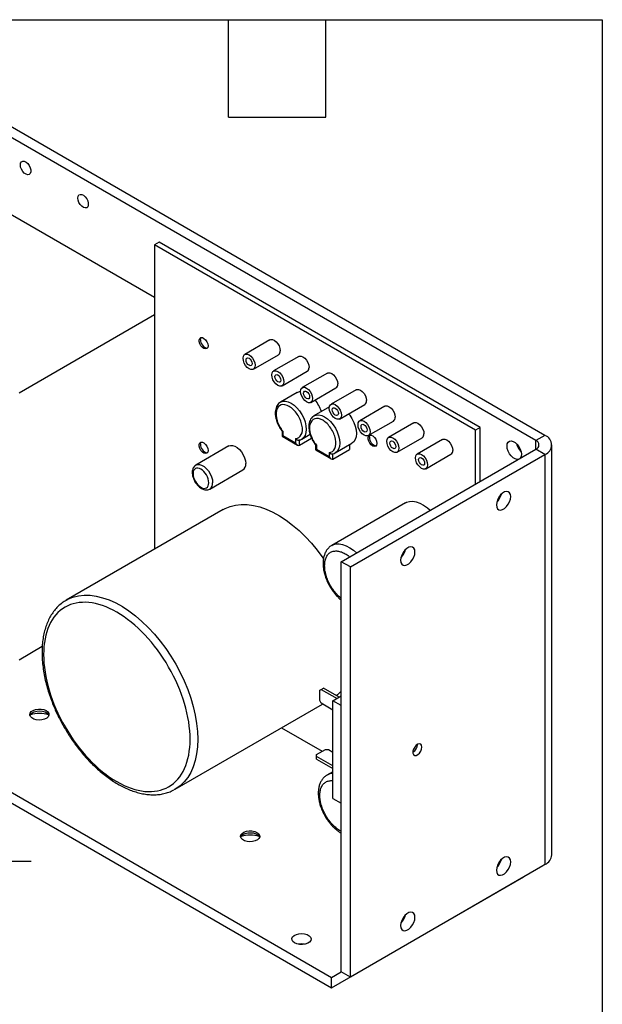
# Model space of a CAD drawing. Header units: inches. Extents: x 0.7 to 32.2, y 0.7 to 24.8.
# Tile 16 of 16: x 26.9 to 32.2, y 15.7 to 24.8. Entities that reach past the tile are written whole.
import ezdxf

# ---------------------------------------------------------------- set-up
doc = ezdxf.new("R2010")
doc.units = ezdxf.units.IN
doc.header["$LTSCALE"] = 3
doc.header["$MEASUREMENT"] = 0
doc.layers.add('DIMENSIONS', color=140, linetype='Continuous', lineweight=25)
doc.layers.add('TEXT', color=140, linetype='Continuous', lineweight=25)
doc.styles.add('SLDTEXTSTYLE0', font='TXT', dxfattribs={"width": 0.7})
doc.dimstyles.new('SLDDIMSTYLE4', dxfattribs={"dimtxt": 0.254883, "dimasz": 0.39, "dimexe": 0, "dimexo": 0.0625, "dimgap": 0.063721, "dimtad": 0, "dimtih": 1, "dimtoh": 1, "dimrnd": 1e-09, "dimzin": 12, "dimdsep": 46, "dimtxsty": 'SLDTEXTSTYLE0', "dimsah": 1, "dimcen": 0.09, "dimadec": 0, "dimazin": 3, "dimtfac": 1, "dimtmove": 0, "dimatfit": 0, "dimfxl": 0, "dimfrac": 2, "dimtolj": 1, "dimtzin": 12, "dimarcsym": 0})

# ---------------------------------------------------------------- blocks, each defined once
blk = doc.blocks.new('_D_7')
at = {"layer": 'DIMENSIONS'}
for p, q in [((23.4734, 14.8625), (23.4734, 17.367)), ((26.2293, 14.8625), (26.2293, 17.367)), ((23.4734, 16.992), (22.7234, 16.992)), ((24.4335, 16.992), (24.3479, 16.992)), ((24.3479, 16.992), (24.3479, 16.5869)), ((25.1909, 16.992), (25.2765, 16.992)), ((25.2765, 16.992), (25.2765, 16.5869)), ((26.2293, 16.992), (26.9793, 16.992)), ((24.3479, 16.5869), (24.4335, 16.5869)), ((25.2765, 16.5869), (25.1909, 16.5869))]:
    blk.add_line(p, q, dxfattribs=at)
for points in [[(23.4734, 16.992), (23.0834, 17.052), (23.0834, 16.932)], [(26.2293, 16.992), (26.6193, 16.932), (26.6193, 17.052)]]:
    blk.add_solid(points, dxfattribs=at)
at = {"layer": 'DIMENSIONS', "char_height": 0.25, "attachment_point": 1, "style": 'SLDTEXTSTYLE0'}
for s, insert in [('2.76', (24.4335, 17.3714)), ('70.0', (24.4335, 16.9092))]:
    blk.add_mtext(s, dxfattribs=dict(at, insert=insert))

msp = doc.modelspace()

# ---------------------------------------------------------------- linework, layer by layer
for p, q in [((31.6373, 20.8694), (25.5795, 24.3665)), ((31.7208, 20.9176), (25.6631, 24.4147)), ((25.5978, 23.6462), (28.1181, 22.1912)), ((28.1626, 22.6995), (28.1181, 22.6737)), ((31.1237, 20.9901), (28.1626, 22.6995)), ((28.1181, 22.6737), (28.1181, 19.8677)), ((31.0791, 20.9644), (28.1181, 22.6737)), ((28.1181, 22.0273), (26.8682, 21.3057)), ((29.1836, 21.7979), (28.9517, 21.664)), ((29.0304, 21.5277), (29.2623, 21.6615)), ((29.4488, 21.6448), (29.2169, 21.511)), ((29.2956, 21.3746), (29.5275, 21.5084)), ((29.7139, 21.4918), (29.482, 21.3579)), ((29.5608, 21.2215), (29.7927, 21.3554)), ((29.9791, 21.3387), (29.7472, 21.2048)), ((29.4339, 21.3133), (29.2804, 21.2247)), ((29.7317, 21.1791), (29.5897, 21.0972)), ((29.8259, 21.0684), (30.0578, 21.2023)), ((30.2443, 21.1856), (30.0124, 21.0517)), ((30.0911, 20.9153), (30.323, 21.0492)), ((30.5094, 21.0325), (30.2775, 20.8987)), ((31.1237, 20.9901), (31.0791, 20.9644)), ((31.1237, 20.4925), (31.1237, 20.9901)), ((29.295, 20.9572), (29.295, 20.9105)), ((29.295, 20.9105), (29.4376, 20.8281)), ((29.3023, 20.9552), (29.3023, 20.9147)), ((29.4199, 20.8468), (29.3023, 20.9147)), ((29.4199, 20.8873), (29.4199, 20.8468)), ((29.4553, 20.8264), (29.5672, 20.891)), ((29.4772, 20.8837), (29.5531, 20.9276)), ((30.3563, 20.7623), (30.5881, 20.8961)), ((31.0791, 20.4668), (31.0791, 20.9644)), ((31.7208, 20.9176), (31.6373, 20.8694)), ((28.8054, 20.8198), (28.5002, 20.6436)), ((29.4553, 20.8264), (29.4553, 20.8758)), ((29.6043, 20.8296), (29.6043, 20.7829)), ((29.6117, 20.8276), (29.6117, 20.7871)), ((29.7866, 20.7562), (29.9401, 20.8448)), ((29.8417, 19.7525), (31.6373, 20.7891)), ((29.9182, 20.8322), (29.9182, 20.7875)), ((30.7746, 20.8795), (30.5427, 20.7456)), ((31.6373, 20.7891), (31.6373, 20.8694)), ((31.7208, 20.7408), (31.6373, 20.7891)), ((31.7842, 17.0495), (31.7842, 20.8292)), ((29.6043, 20.7829), (29.7469, 20.7006)), ((29.7293, 20.7192), (29.6117, 20.7871)), ((29.7293, 20.7597), (29.7293, 20.7192)), ((29.7646, 20.6988), (29.9182, 20.7875)), ((29.7646, 20.6988), (29.7646, 20.7482)), ((29.9252, 19.7043), (31.7208, 20.7408)), ((30.6214, 20.6092), (30.8533, 20.7431)), ((31.7208, 20.7408), (31.7208, 16.9611)), ((28.6281, 20.422), (28.9334, 20.5982)), ((30.434, 20.2955), (29.7539, 19.9029)), ((28.7531, 20.2343), (27.3032, 19.3973)), ((29.9252, 19.7043), (29.8417, 19.7525)), ((29.8417, 15.9715), (29.8417, 19.7525)), ((29.9252, 15.9233), (29.9252, 19.7043)), ((23.7341, 19.3941), (29.7523, 15.9199)), ((23.7341, 19.2977), (29.7523, 15.8234)), ((27.0822, 18.9699), (26.8682, 18.8463)), ((29.6426, 18.5677), (29.6568, 18.5758)), ((29.6426, 18.4717), (29.6426, 18.5677)), ((29.6568, 18.5758), (29.6776, 18.5879)), ((29.6568, 18.5758), (29.8021, 18.4919)), ((29.823, 18.504), (29.6776, 18.5879)), ((28.309, 17.655), (29.6691, 18.4401)), ((29.6568, 18.4472), (29.6426, 18.4717)), ((29.7644, 18.3851), (29.6568, 18.4472)), ((29.7644, 18.4701), (29.8417, 18.5147)), ((29.8417, 18.4256), (29.7644, 18.4701)), ((29.7644, 17.57), (29.7644, 18.4701)), ((29.2895, 18.221), (29.6646, 18.0045)), ((29.6115, 17.9739), (29.6946, 18.0218)), ((29.6946, 18.0218), (29.7229, 18.0218)), ((29.7229, 18.0218), (29.7644, 17.9979)), ((29.6115, 17.9576), (29.6115, 17.9739)), ((29.7644, 17.8693), (29.6115, 17.9576)), ((29.6115, 17.9334), (29.6115, 17.9576)), ((29.6115, 17.9334), (29.7644, 17.8452)), ((29.7644, 17.8166), (29.7097, 17.785)), ((28.309, 17.655), (28.2989, 17.6493)), ((29.7644, 17.57), (29.8417, 17.5254)), ((31.6999, 16.9478), (29.9252, 15.9233)), ((31.7208, 16.9611), (31.6999, 16.9491)), ((31.6999, 16.9491), (31.6999, 16.9478)), ((29.7523, 15.8234), (31.527, 16.848)), ((31.527, 16.848), (31.527, 16.848)), ((29.7523, 15.9199), (29.8417, 15.9715)), ((29.7523, 15.8234), (29.7523, 15.9199)), ((29.9252, 15.9233), (29.8417, 15.9715))]:
    msp.add_line(p, q)
at = {"flags": 128}
for points in [[(26.8803, 23.4114), (26.883, 23.4282), (26.8906, 23.44), (26.9024, 23.4458), (26.9171, 23.4447), (26.9331, 23.437), (26.9486, 23.4235), (26.962, 23.4056), (26.9719, 23.3853), (26.9771, 23.3648), (26.9771, 23.3463), (26.9719, 23.3318), (26.962, 23.3228), (26.9486, 23.3205), (26.9331, 23.3249), (26.9171, 23.3357), (26.9024, 23.3516), (26.8906, 23.3709), (26.883, 23.3916), (26.8803, 23.4114)], [(27.4106, 23.1053), (27.4133, 23.122), (27.4209, 23.1339), (27.4327, 23.1396), (27.4474, 23.1386), (27.4634, 23.1309), (27.4789, 23.1174), (27.4924, 23.0995), (27.5022, 23.0792), (27.5074, 23.0587), (27.5074, 23.0401), (27.5022, 23.0256), (27.4924, 23.0167), (27.4789, 23.0143), (27.4634, 23.0187), (27.4474, 23.0295), (27.4327, 23.0454), (27.4209, 23.0648), (27.4133, 23.0855), (27.4106, 23.1053)], [(28.6118, 21.7436), (28.609, 21.7282), (28.6011, 21.7181), (28.5892, 21.7146), (28.5748, 21.7182), (28.5599, 21.7284), (28.5466, 21.7438), (28.5365, 21.7624), (28.5311, 21.7816), (28.5311, 21.7989), (28.5365, 21.8118), (28.5466, 21.8188), (28.5599, 21.8188), (28.5748, 21.8118), (28.5892, 21.7987), (28.6011, 21.7814), (28.609, 21.7622), (28.6118, 21.7436)], [(28.5432, 21.7993), (28.5461, 21.8151), (28.5482, 21.8192)], [(29.1836, 21.7979), (29.1902, 21.8006), (29.2058, 21.8008), (29.223, 21.794), (29.2402, 21.7809), (29.2557, 21.7628), (29.268, 21.7415), (29.2759, 21.719), (29.2786, 21.6976)], [(29.0467, 21.5637), (29.044, 21.5454), (29.0361, 21.5321), (29.0238, 21.5249), (29.0083, 21.5248), (28.9911, 21.5316), (28.9739, 21.5446), (28.9583, 21.5627), (28.946, 21.5841), (28.9381, 21.6065), (28.9354, 21.628), (28.9381, 21.6463), (28.946, 21.6596), (28.9583, 21.6668), (28.9739, 21.6669), (28.9911, 21.6601), (29.0083, 21.6471), (29.0238, 21.629), (29.0361, 21.6076), (29.044, 21.5851), (29.0467, 21.5637)], [(29.0189, 21.5798), (29.0168, 21.5687), (29.0107, 21.5618), (29.0017, 21.56), (28.9911, 21.5637), (28.9804, 21.5723), (28.9714, 21.5845), (28.9653, 21.5984), (28.9632, 21.6119), (28.9653, 21.623), (28.9714, 21.6299), (28.9804, 21.6317), (28.9911, 21.628), (29.0017, 21.6194), (29.0107, 21.6072), (29.0168, 21.5933), (29.0189, 21.5798)], [(29.4488, 21.6448), (29.4554, 21.6475), (29.4709, 21.6477), (29.4881, 21.6409), (29.5053, 21.6279), (29.5208, 21.6098), (29.5332, 21.5884), (29.5411, 21.5659), (29.5438, 21.5445)], [(29.3119, 21.4106), (29.3092, 21.3923), (29.3013, 21.379), (29.289, 21.3719), (29.2734, 21.3717), (29.2562, 21.3785), (29.239, 21.3916), (29.2235, 21.4096), (29.2112, 21.431), (29.2033, 21.4535), (29.2005, 21.4749), (29.2033, 21.4932), (29.2112, 21.5066), (29.2235, 21.5137), (29.239, 21.5139), (29.2562, 21.5071), (29.2734, 21.494), (29.289, 21.4759), (29.3013, 21.4546), (29.3092, 21.4321), (29.3119, 21.4106)], [(29.2841, 21.4267), (29.2819, 21.4156), (29.2759, 21.4087), (29.2669, 21.4069), (29.2562, 21.4106), (29.2456, 21.4192), (29.2365, 21.4314), (29.2305, 21.4453), (29.2284, 21.4588), (29.2305, 21.4699), (29.2365, 21.4769), (29.2456, 21.4786), (29.2562, 21.4749), (29.2669, 21.4663), (29.2759, 21.4541), (29.2819, 21.4402), (29.2841, 21.4267)], [(29.7139, 21.4918), (29.7206, 21.4945), (29.7361, 21.4946), (29.7533, 21.4879), (29.7705, 21.4748), (29.786, 21.4567), (29.7983, 21.4354), (29.8062, 21.4129), (29.809, 21.3914)], [(29.5771, 21.2576), (29.5743, 21.2393), (29.5664, 21.2259), (29.5541, 21.2188), (29.5386, 21.2186), (29.5214, 21.2254), (29.5042, 21.2385), (29.4887, 21.2566), (29.4763, 21.2779), (29.4684, 21.3004), (29.4657, 21.3218), (29.4684, 21.3401), (29.4763, 21.3535), (29.4887, 21.3606), (29.5042, 21.3608), (29.5214, 21.354), (29.5386, 21.3409), (29.5541, 21.3228), (29.5664, 21.3015), (29.5743, 21.279), (29.5771, 21.2576)], [(29.9791, 21.3387), (29.9857, 21.3414), (30.0012, 21.3416), (30.0185, 21.3348), (30.0357, 21.3217), (30.0512, 21.3036), (30.0635, 21.2823), (30.0714, 21.2598), (30.0741, 21.2383)], [(29.4339, 21.3133), (29.4548, 21.3211), (29.4657, 21.3224)], [(29.5492, 21.2736), (29.5471, 21.2625), (29.5411, 21.2556), (29.532, 21.2538), (29.5214, 21.2575), (29.5107, 21.2661), (29.5017, 21.2783), (29.4957, 21.2922), (29.4936, 21.3058), (29.4957, 21.3168), (29.5017, 21.3238), (29.5107, 21.3255), (29.5214, 21.3218), (29.532, 21.3132), (29.5411, 21.3011), (29.5471, 21.2871), (29.5492, 21.2736)], [(29.2781, 21.2233), (29.2801, 21.2246), (29.2804, 21.2247)], [(29.2804, 21.2247), (29.3013, 21.2325), (29.3254, 21.2335), (29.3516, 21.2276), (29.3788, 21.215), (29.406, 21.1961), (29.4322, 21.1718), (29.4563, 21.143), (29.4774, 21.1107), (29.4947, 21.0762), (29.5076, 21.0409), (29.5154, 21.0061), (29.518, 20.9731), (29.5152, 20.9433), (29.5071, 20.9178), (29.494, 20.8976), (29.4769, 20.8836)], [(29.8422, 21.1045), (29.8395, 21.0862), (29.8316, 21.0728), (29.8193, 21.0657), (29.8038, 21.0655), (29.7866, 21.0723), (29.7693, 21.0854), (29.7538, 21.1035), (29.7415, 21.1248), (29.7336, 21.1473), (29.7309, 21.1688), (29.7336, 21.1871), (29.7415, 21.2004), (29.7538, 21.2075), (29.7693, 21.2077), (29.7866, 21.2009), (29.8038, 21.1878), (29.8193, 21.1697), (29.8316, 21.1484), (29.8395, 21.1259), (29.8422, 21.1045)], [(29.8144, 21.1205), (29.8123, 21.1095), (29.8062, 21.1025), (29.7972, 21.1008), (29.7866, 21.1045), (29.7759, 21.1131), (29.7669, 21.1252), (29.7608, 21.1392), (29.7587, 21.1527), (29.7608, 21.1638), (29.7669, 21.1707), (29.7759, 21.1725), (29.7866, 21.1688), (29.7972, 21.1602), (29.8062, 21.148), (29.8123, 21.1341), (29.8144, 21.1205)], [(30.2443, 21.1856), (30.2509, 21.1883), (30.2664, 21.1885), (30.2836, 21.1817), (30.3008, 21.1686), (30.3163, 21.1505), (30.3287, 21.1292), (30.3366, 21.1067), (30.3393, 21.0853)], [(29.5875, 21.0958), (29.5895, 21.097), (29.5897, 21.0972)], [(29.5897, 21.0972), (29.6106, 21.1049), (29.6347, 21.1059), (29.6609, 21.1), (29.6881, 21.0874), (29.7154, 21.0686), (29.7416, 21.0443), (29.7657, 21.0154), (29.7868, 20.9831), (29.8041, 20.9487), (29.8169, 20.9133), (29.8248, 20.8785), (29.8273, 20.8456), (29.8245, 20.8158), (29.8164, 20.7903), (29.8034, 20.77), (29.7862, 20.756)], [(29.9094, 21.1166), (29.9192, 21.104), (29.9403, 21.0718), (29.9576, 21.0373), (29.9705, 21.002), (29.9783, 20.9672), (29.9809, 20.9342), (29.9781, 20.9044), (29.97, 20.8789), (29.9569, 20.8586), (29.9401, 20.8448)], [(30.1074, 20.9514), (30.1047, 20.9331), (30.0968, 20.9197), (30.0844, 20.9126), (30.0689, 20.9125), (30.0517, 20.9192), (30.0345, 20.9323), (30.019, 20.9504), (30.0067, 20.9718), (29.9988, 20.9942), (29.996, 21.0157), (29.9988, 21.034), (30.0067, 21.0473), (30.019, 21.0544), (30.0345, 21.0546), (30.0517, 21.0478), (30.0689, 21.0348), (30.0844, 21.0167), (30.0968, 20.9953), (30.1047, 20.9728), (30.1074, 20.9514)], [(30.0796, 20.9675), (30.0774, 20.9564), (30.0714, 20.9494), (30.0624, 20.9477), (30.0517, 20.9514), (30.0411, 20.96), (30.032, 20.9722), (30.026, 20.9861), (30.0239, 20.9996), (30.026, 21.0107), (30.032, 21.0176), (30.0411, 21.0194), (30.0517, 21.0157), (30.0624, 21.0071), (30.0714, 20.9949), (30.0774, 20.981), (30.0796, 20.9675)], [(30.5094, 21.0325), (30.5161, 21.0352), (30.5316, 21.0354), (30.5488, 21.0286), (30.566, 21.0156), (30.5815, 20.9975), (30.5938, 20.9761), (30.6017, 20.9536), (30.6045, 20.9322)], [(30.1702, 20.844), (30.1674, 20.8286), (30.1595, 20.8185), (30.1476, 20.815), (30.1332, 20.8185), (30.1183, 20.8287), (30.1049, 20.8441), (30.0949, 20.8627), (30.0895, 20.8819), (30.0895, 20.8992), (30.0949, 20.9122), (30.1049, 20.9191), (30.1183, 20.9191), (30.1332, 20.9121), (30.1476, 20.8991), (30.1595, 20.8818), (30.1674, 20.8626), (30.1702, 20.844)], [(30.1016, 20.8996), (30.1044, 20.9154), (30.1066, 20.9196)], [(30.3726, 20.7983), (30.3698, 20.78), (30.3619, 20.7667), (30.3496, 20.7596), (30.3341, 20.7594), (30.3169, 20.7662), (30.2997, 20.7792), (30.2842, 20.7973), (30.2718, 20.8187), (30.2639, 20.8412), (30.2612, 20.8626), (30.2639, 20.8809), (30.2718, 20.8943), (30.2842, 20.9014), (30.2997, 20.9015), (30.3169, 20.8948), (30.3341, 20.8817), (30.3496, 20.8636), (30.3619, 20.8423), (30.3698, 20.8198), (30.3726, 20.7983)], [(30.7746, 20.8795), (30.7812, 20.8822), (30.7967, 20.8823), (30.8139, 20.8756), (30.8312, 20.8625), (30.8467, 20.8444), (30.859, 20.823), (30.8669, 20.8006), (30.8696, 20.7791)], [(28.6118, 20.7792), (28.609, 20.7638), (28.6011, 20.7537), (28.5892, 20.7502), (28.5748, 20.7538), (28.5599, 20.7639), (28.5466, 20.7794), (28.5365, 20.7979), (28.5311, 20.8172), (28.5311, 20.8344), (28.5365, 20.8474), (28.5466, 20.8544), (28.5599, 20.8543), (28.5748, 20.8473), (28.5892, 20.8343), (28.6011, 20.817), (28.609, 20.7978), (28.6118, 20.7792)], [(28.5432, 20.8349), (28.5461, 20.8506), (28.5482, 20.8548)], [(28.8054, 20.8198), (28.818, 20.8247), (28.8373, 20.8252), (28.8585, 20.819), (28.8803, 20.8064), (28.9015, 20.7882), (28.9208, 20.7653), (28.9371, 20.7392), (28.9495, 20.7113), (28.9573, 20.6833), (28.9599, 20.6568)], [(30.3447, 20.8144), (30.3426, 20.8033), (30.3366, 20.7964), (30.3275, 20.7946), (30.3169, 20.7983), (30.3062, 20.8069), (30.2972, 20.8191), (30.2912, 20.833), (30.289, 20.8465), (30.2912, 20.8576), (30.2972, 20.8646), (30.3062, 20.8663), (30.3169, 20.8626), (30.3275, 20.854), (30.3366, 20.8418), (30.3426, 20.8279), (30.3447, 20.8144)], [(31.3707, 20.8192), (31.3734, 20.8391), (31.3812, 20.8544), (31.3935, 20.8637), (31.4094, 20.8663), (31.4274, 20.862), (31.4463, 20.8511), (31.4643, 20.8346), (31.4801, 20.8137), (31.4925, 20.7902), (31.5003, 20.7659), (31.503, 20.7428), (31.5003, 20.7229), (31.4925, 20.7076), (31.4871, 20.7023)], [(31.4798, 20.6982), (31.4643, 20.6957), (31.4463, 20.7), (31.4274, 20.7108), (31.4094, 20.7274), (31.3935, 20.7483), (31.3812, 20.7718), (31.3734, 20.7961), (31.3707, 20.8192)], [(30.6377, 20.6452), (30.635, 20.627), (30.6271, 20.6136), (30.6148, 20.6065), (30.5993, 20.6063), (30.5821, 20.6131), (30.5648, 20.6262), (30.5493, 20.6443), (30.537, 20.6656), (30.5291, 20.6881), (30.5264, 20.7095), (30.5291, 20.7278), (30.537, 20.7412), (30.5493, 20.7483), (30.5648, 20.7485), (30.5821, 20.7417), (30.5993, 20.7286), (30.6148, 20.7105), (30.6271, 20.6892), (30.635, 20.6667), (30.6377, 20.6452)], [(30.6099, 20.6613), (30.6078, 20.6502), (30.6017, 20.6433), (30.5927, 20.6415), (30.5821, 20.6452), (30.5714, 20.6538), (30.5624, 20.666), (30.5563, 20.6799), (30.5542, 20.6935), (30.5563, 20.7045), (30.5624, 20.7115), (30.5714, 20.7132), (30.5821, 20.7095), (30.5927, 20.7009), (30.6017, 20.6888), (30.6078, 20.6748), (30.6099, 20.6613)], [(28.5003, 20.6437), (28.5128, 20.6484), (28.5321, 20.649), (28.5532, 20.6428), (28.5751, 20.6302), (28.5962, 20.612), (28.6155, 20.5891), (28.6319, 20.563), (28.6443, 20.5351), (28.652, 20.5071), (28.6546, 20.4806)], [(31.2733, 20.2764), (31.276, 20.2565), (31.2838, 20.2412), (31.2961, 20.2319), (31.3119, 20.2293), (31.33, 20.2336), (31.3488, 20.2445), (31.3669, 20.261), (31.3827, 20.2819), (31.395, 20.3054), (31.4028, 20.3297), (31.4055, 20.3528), (31.4028, 20.3727), (31.395, 20.388), (31.3827, 20.3973), (31.3669, 20.3999), (31.3488, 20.3956), (31.33, 20.3847), (31.3119, 20.3682), (31.2961, 20.3473), (31.2838, 20.3238), (31.276, 20.2995), (31.2733, 20.2764)], [(28.7531, 20.2343), (28.7695, 20.2432), (28.8159, 20.2624), (28.8656, 20.2751), (28.9181, 20.2809), (28.9732, 20.28), (29.0304, 20.2723), (29.0892, 20.2579), (29.1492, 20.2368), (29.2101, 20.2092), (29.2713, 20.1754), (29.3324, 20.1356), (29.3929, 20.0901), (29.4524, 20.0392), (29.5104, 19.9832), (29.5666, 19.9227), (29.6204, 19.8581), (29.6716, 19.7897), (29.6785, 19.7799)], [(30.434, 20.2955), (30.4434, 20.3004), (30.4708, 20.3086), (30.501, 20.3102), (30.5334, 20.3049), (30.5672, 20.293), (30.6016, 20.2746), (30.6358, 20.2503), (30.6629, 20.2266)], [(29.754, 19.903), (29.7633, 19.9077), (29.7907, 19.916), (29.8209, 19.9176), (29.8533, 19.9123), (29.8871, 19.9004), (29.9215, 19.882), (29.9557, 19.8577), (29.9828, 19.8339)], [(30.3894, 19.7662), (30.3921, 19.7462), (30.3999, 19.731), (30.4122, 19.7217), (30.4281, 19.719), (30.4461, 19.7233), (30.4649, 19.7342), (30.483, 19.7508), (30.4988, 19.7716), (30.5111, 19.7952), (30.519, 19.8195), (30.5216, 19.8425), (30.519, 19.8625), (30.5111, 19.8777), (30.4988, 19.887), (30.483, 19.8897), (30.4649, 19.8854), (30.4461, 19.8745), (30.4281, 19.8579), (30.4122, 19.8371), (30.3999, 19.8135), (30.3921, 19.7892), (30.3894, 19.7662)], [(27.3034, 19.3974), (27.3197, 19.4062), (27.3661, 19.4255), (27.4157, 19.4381), (27.4683, 19.444), (27.5234, 19.443), (27.5805, 19.4353), (27.6393, 19.4209), (27.6994, 19.3998), (27.7602, 19.3723), (27.8214, 19.3385), (27.8825, 19.2986), (27.943, 19.2531), (28.0025, 19.2022), (28.0606, 19.1463), (28.1167, 19.0858), (28.1706, 19.0211), (28.2217, 18.9528), (28.2698, 18.8813), (28.3145, 18.8072), (28.3553, 18.731), (28.3922, 18.6533), (28.4247, 18.5746), (28.4526, 18.4956), (28.4757, 18.4168), (28.4938, 18.3389), (28.5069, 18.2623), (28.5148, 18.1876), (28.5174, 18.1155)], [(29.8417, 18.5589), (29.8052, 18.5241), (29.798, 18.5184)], [(27.1191, 18.3797), (27.1348, 18.3675), (27.1435, 18.3531), (27.1445, 18.3379), (27.1377, 18.3231), (27.1236, 18.3102), (27.1036, 18.3003), (27.0794, 18.2942), (27.0531, 18.2925), (27.0272, 18.2953), (27.0039, 18.3024), (26.9852, 18.3132), (26.9728, 18.3267), (26.9679, 18.3417), (26.9709, 18.3568), (26.9815, 18.3708), (26.9987, 18.3823), (27.021, 18.3905), (27.0465, 18.3944), (27.0729, 18.3938), (27.0979, 18.3888), (27.1191, 18.3797)], [(26.9692, 18.3347), (26.9753, 18.3463), (26.9893, 18.3593), (27.0093, 18.3692), (27.0335, 18.3753), (27.0598, 18.377), (27.0857, 18.3742), (27.1091, 18.367), (27.1277, 18.3563), (27.1401, 18.3428), (27.1437, 18.3347)], [(28.5174, 18.1155), (28.5148, 18.0464), (28.5069, 17.9809), (28.4938, 17.9194), (28.4757, 17.8624), (28.4526, 17.8103), (28.4247, 17.7635), (28.3922, 17.7223), (28.3553, 17.6871), (28.3145, 17.6582), (28.309, 17.655)], [(30.5857, 18.0442), (30.5828, 18.06), (30.5748, 18.0704), (30.5625, 18.074), (30.5478, 18.0703), (30.5325, 18.0599), (30.5187, 18.044), (30.5084, 18.025), (30.5029, 18.0053), (30.5029, 17.9875), (30.5084, 17.9742), (30.5187, 17.9671), (30.5325, 17.9671), (30.5478, 17.9743), (30.5625, 17.9877), (30.5748, 18.0054), (30.5828, 18.0251), (30.5857, 18.0442)], [(29.0636, 17.2572), (29.0793, 17.2449), (29.088, 17.2305), (29.089, 17.2153), (29.0822, 17.2006), (29.0681, 17.1877), (29.0481, 17.1777), (29.0239, 17.1716), (28.9977, 17.1699), (28.9717, 17.1728), (28.9484, 17.1799), (28.9297, 17.1907), (28.9174, 17.2041), (28.9125, 17.2191), (28.9154, 17.2343), (28.926, 17.2482), (28.9432, 17.2598), (28.9656, 17.2679), (28.9911, 17.2718), (29.0175, 17.2713), (29.0424, 17.2662), (29.0636, 17.2572)], [(28.9138, 17.2122), (28.9198, 17.2238), (28.9339, 17.2367), (28.9539, 17.2466), (28.9781, 17.2527), (29.0043, 17.2544), (29.0303, 17.2516), (29.0536, 17.2445), (29.0723, 17.2337), (29.0846, 17.2202), (29.0883, 17.2122)], [(31.2733, 16.9082), (31.276, 16.8882), (31.2838, 16.873), (31.2961, 16.8637), (31.3119, 16.8611), (31.33, 16.8654), (31.3488, 16.8762), (31.3669, 16.8928), (31.3827, 16.9137), (31.395, 16.9372), (31.4028, 16.9615), (31.4055, 16.9845), (31.4028, 17.0045), (31.395, 17.0198), (31.3827, 17.0291), (31.3669, 17.0317), (31.3488, 17.0274), (31.33, 17.0165), (31.3119, 17), (31.2961, 16.9791), (31.2838, 16.9555), (31.276, 16.9313), (31.2733, 16.9082)], [(30.3894, 16.398), (30.3921, 16.378), (30.3999, 16.3627), (30.4122, 16.3534), (30.4281, 16.3508), (30.4461, 16.3551), (30.4649, 16.366), (30.483, 16.3825), (30.4988, 16.4034), (30.5111, 16.427), (30.519, 16.4512), (30.5216, 16.4743), (30.519, 16.4943), (30.5111, 16.5095), (30.4988, 16.5188), (30.483, 16.5214), (30.4649, 16.5171), (30.4461, 16.5063), (30.4281, 16.4897), (30.4122, 16.4688), (30.3999, 16.4453), (30.3921, 16.421), (30.3894, 16.398)], [(29.4113, 16.2373), (29.3956, 16.2495), (29.3869, 16.2639), (29.3859, 16.2792), (29.3927, 16.2939), (29.4068, 16.3068), (29.4268, 16.3167), (29.451, 16.3228), (29.4772, 16.3245), (29.5032, 16.3217), (29.5265, 16.3146), (29.5452, 16.3038), (29.5575, 16.2903), (29.5624, 16.2753), (29.5595, 16.2602), (29.5489, 16.2462), (29.5317, 16.2347), (29.5093, 16.2266), (29.4838, 16.2226), (29.4574, 16.2232), (29.4325, 16.2282), (29.4113, 16.2373)]]:
    msp.add_lwpolyline(points, dxfattribs=at)
for centre, radius, start, end in [((28.6192, 21.7959), 0.076, 177.46644, 259.0304), ((29.2407, 21.693), 0.0382, 304.5077, 6.80448), ((29.5058, 21.54), 0.0382, 304.5077, 6.80448), ((29.771, 21.3869), 0.0382, 304.5077, 6.80448), ((29.3418, 21.033), 0.3336, 18.1707, 39.27716), ((30.0362, 21.2338), 0.0382, 304.5077, 6.80448), ((30.3013, 21.0807), 0.0382, 304.5077, 6.80448), ((30.1776, 20.8963), 0.076, 177.46644, 259.0304), ((30.5665, 20.9277), 0.0382, 304.5077, 6.80448), ((31.6873, 20.8292), 0.0945, 290.78342, 69.21658), ((28.6192, 20.8315), 0.076, 177.46644, 259.0304), ((31.6075, 20.8795), 0.1546, 194.21482, 225.77981), ((31.622, 20.8292), 0.043, 290.78342, 69.21658), ((30.8316, 20.7746), 0.0382, 304.5077, 6.80448), ((28.8983, 20.6494), 0.0621, 304.45505, 6.85713), ((28.593, 20.4732), 0.0621, 304.46285, 6.85636), ((31.1688, 20.4131), 0.1546, 314.22019, 345.78518), ((30.2849, 19.9029), 0.1546, 314.22019, 345.78518), ((27.0565, 18.0484), 0.3057, 74.07449, 105.92551), ((30.4554, 18.0712), 0.0886, 301.87649, 358.12351), ((29.766, 17.6857), 0.1142, 90.81283, 119.50965), ((29.001, 16.9259), 0.3057, 74.07449, 105.92551), ((31.1688, 17.0449), 0.1546, 314.22019, 345.78518), ((31.6759, 17.0603), 0.1089, 294.37466, 354.3052), ((30.2849, 16.5346), 0.1546, 314.22019, 345.78518), ((29.4739, 16.0791), 0.149, 78.58573, 101.41427)]:
    msp.add_arc(centre, radius, start, end)
for centre, major_axis, ratio, start_param, end_param in [((29.32, 20.9249), (0.025, 0.0144), 0.00007, 2.356154, 3.141633), ((29.4376, 20.857), (-0.0177, 0.0306), 0.577335, 1.570756, 3.141552), ((29.6293, 20.7973), (0.025, 0.0144), 0.00007, 2.356154, 3.141633), ((29.7469, 20.7294), (-0.0177, 0.0306), 0.577335, 1.570756, 3.141552)]:
    msp.add_ellipse(centre, major_axis=major_axis, ratio=ratio, start_param=start_param, end_param=end_param)
for points, knots in [([(29.2779, 21.2225), (29.2729, 21.2192), (29.2617, 21.2117), (29.2488, 21.1943), (29.2388, 21.1727), (29.2332, 21.1484), (29.2317, 21.1226), (29.2338, 21.0954), (29.239, 21.0695), (29.2461, 21.0462), (29.2544, 21.025), (29.2627, 21.0072), (29.269, 20.996), (29.2712, 20.9921)], [0, 0, 0, 0, 0.084665, 0.19092, 0.299056, 0.40698, 0.512205, 0.612604, 0.720239, 0.799951, 0.869248, 0.955026, 1, 1, 1, 1]), ([(29.4199, 20.8873), (29.4435, 20.8887), (29.4621, 20.9017), (29.4834, 20.9465), (29.4855, 20.9772), (29.472, 21.0452), (29.4568, 21.0806), (29.4142, 21.1433), (29.388, 21.1688), (29.3342, 21.1999), (29.308, 21.2047), (29.2654, 21.1912), (29.2502, 21.1732), (29.2367, 21.1208), (29.2388, 21.0877), (29.2602, 21.0182), (29.2787, 20.9838), (29.3023, 20.9552)], [0, 0, 0, 0, 0.125, 0.125, 0.25, 0.25, 0.375, 0.375, 0.5, 0.5, 0.625, 0.625, 0.75, 0.75, 0.875, 0.875, 1, 1, 1, 1]), ([(29.5872, 21.095), (29.5822, 21.0916), (29.571, 21.0842), (29.5581, 21.0668), (29.5481, 21.0452), (29.5426, 21.0208), (29.541, 20.995), (29.5432, 20.9678), (29.5484, 20.942), (29.5555, 20.9187), (29.5637, 20.8975), (29.5721, 20.8797), (29.5784, 20.8684), (29.5806, 20.8646)], [0, 0, 0, 0, 0.0846649, 0.19092, 0.2990562, 0.4069795, 0.5122048, 0.6126035, 0.7202388, 0.7999514, 0.8692483, 0.9550263, 1, 1, 1, 1]), ([(29.7293, 20.7597), (29.7528, 20.7612), (29.7714, 20.7741), (29.7927, 20.819), (29.7949, 20.8496), (29.7814, 20.9176), (29.7662, 20.9531), (29.7236, 21.0158), (29.6974, 21.0412), (29.6435, 21.0723), (29.6173, 21.0771), (29.5748, 21.0636), (29.5595, 21.0457), (29.5461, 20.9932), (29.5482, 20.9601), (29.5695, 20.8907), (29.5881, 20.8563), (29.6117, 20.8276)], [0, 0, 0, 0, 0.125, 0.125, 0.25, 0.25, 0.375, 0.375, 0.5, 0.5, 0.625, 0.625, 0.75, 0.75, 0.875, 0.875, 1, 1, 1, 1]), ([(29.2712, 20.9921), (29.2775, 20.9817), (29.2851, 20.9693), (29.2939, 20.9581), (29.2954, 20.9562)], [0, 0, 0, 0, 0.833376, 1, 1, 1, 1]), ([(29.2956, 20.9564), (29.2959, 20.956), (29.2967, 20.9549), (29.3, 20.9551), (29.3023, 20.9552)], [0, 0, 0, 0, 0.322359, 1, 1, 1, 1]), ([(29.4199, 20.8873), (29.4206, 20.8864), (29.4221, 20.8847), (29.4245, 20.8824), (29.4269, 20.8804), (29.4294, 20.8786), (29.4319, 20.8772), (29.4343, 20.876), (29.4376, 20.8747), (29.4418, 20.8736), (29.4468, 20.8733), (29.4515, 20.874), (29.454, 20.8752), (29.4553, 20.8758)], [0, 0, 0, 0, 0.082417, 0.161263, 0.236481, 0.308027, 0.375866, 0.439984, 0.500388, 0.631887, 0.758305, 0.8806, 1, 1, 1, 1]), ([(29.4495, 20.8742), (29.4514, 20.8744), (29.4606, 20.8754), (29.4701, 20.8787), (29.4763, 20.8834), (29.4767, 20.8837)], [0, 0, 0, 0, 0.197432, 0.943557, 1, 1, 1, 1]), ([(29.5806, 20.8646), (29.5869, 20.8542), (29.5945, 20.8417), (29.6033, 20.8305), (29.6048, 20.8286)], [0, 0, 0, 0, 0.833376, 1, 1, 1, 1]), ([(29.605, 20.8288), (29.6052, 20.8284), (29.606, 20.8274), (29.6094, 20.8275), (29.6117, 20.8276)], [0, 0, 0, 0, 0.322359, 1, 1, 1, 1]), ([(29.7293, 20.7597), (29.73, 20.7588), (29.7314, 20.7571), (29.7338, 20.7548), (29.7363, 20.7528), (29.7387, 20.7511), (29.7412, 20.7496), (29.7436, 20.7485), (29.747, 20.7472), (29.7512, 20.7461), (29.7562, 20.7458), (29.7608, 20.7464), (29.7634, 20.7476), (29.7646, 20.7482)], [0, 0, 0, 0, 0.082417, 0.161263, 0.236481, 0.308027, 0.375866, 0.439984, 0.500388, 0.631887, 0.758305, 0.8806, 1, 1, 1, 1]), ([(29.7588, 20.7467), (29.7608, 20.7469), (29.77, 20.7479), (29.7795, 20.7512), (29.7856, 20.7558), (29.7861, 20.7562)], [0, 0, 0, 0, 0.197432, 0.943557, 1, 1, 1, 1]), ([(28.5005, 20.6435), (28.4956, 20.6402), (28.4853, 20.6333), (28.4747, 20.6172), (28.4681, 20.5984), (28.4657, 20.5773), (28.4671, 20.5565), (28.4712, 20.5376), (28.4766, 20.5207), (28.483, 20.5052), (28.4885, 20.4951), (28.491, 20.4906)], [0, 0, 0, 0, 0.118153, 0.246209, 0.376647, 0.501978, 0.635964, 0.737715, 0.821442, 0.919371, 1, 1, 1, 1]), ([(28.6193, 20.4806), (28.6193, 20.4583), (28.6116, 20.4413), (28.5843, 20.4255), (28.5658, 20.4274), (28.5272, 20.4497), (28.5086, 20.4692), (28.4813, 20.5165), (28.4737, 20.5423), (28.4737, 20.5869), (28.4813, 20.6039), (28.5086, 20.6196), (28.5272, 20.6178), (28.5658, 20.5955), (28.5843, 20.576), (28.6116, 20.5287), (28.6193, 20.5029), (28.6193, 20.4806)], [0, 0, 0, 0, 0.125, 0.125, 0.25, 0.25, 0.375, 0.375, 0.5, 0.5, 0.625, 0.625, 0.75, 0.75, 0.875, 0.875, 1, 1, 1, 1]), ([(28.491, 20.4906), (28.4962, 20.4823), (28.5035, 20.4708), (28.5162, 20.4558), (28.5276, 20.4443), (28.542, 20.4328), (28.5575, 20.4233), (28.5742, 20.4166), (28.5918, 20.4132), (28.6093, 20.4145), (28.6221, 20.4176), (28.6274, 20.4218), (28.6279, 20.4222)], [0, 0, 0, 0, 0.150618, 0.211671, 0.31177, 0.41374, 0.521774, 0.633472, 0.747817, 0.864463, 0.985373, 1, 1, 1, 1]), ([(29.7545, 19.9023), (29.7507, 19.9004), (29.7376, 19.8936), (29.7196, 19.8763), (29.7011, 19.8518), (29.6874, 19.8236), (29.6782, 19.7922), (29.6735, 19.7584), (29.6731, 19.7231), (29.6766, 19.6874), (29.6838, 19.6513), (29.6933, 19.6184), (29.7041, 19.5894), (29.7172, 19.5591), (29.7285, 19.5383), (29.7356, 19.5253)], [0, 0, 0, 0, 0.035826, 0.123235, 0.205593, 0.290114, 0.376223, 0.462596, 0.547977, 0.631265, 0.711313, 0.793366, 0.852974, 0.907997, 1, 1, 1, 1]), ([(29.8417, 19.4132), (29.8302, 19.4231), (29.8064, 19.4436), (29.7729, 19.4835), (29.7426, 19.5293), (29.718, 19.5785), (29.7004, 19.6278), (29.6903, 19.6745), (29.687, 19.7172), (29.6903, 19.7561), (29.7004, 19.791), (29.718, 19.8201), (29.7426, 19.8409), (29.7729, 19.8518), (29.8068, 19.8525), (29.8422, 19.8439), (29.8774, 19.8268), (29.903, 19.8108), (29.9162, 19.7986), (29.9183, 19.7967)], [0, 0, 0, 0, 0.0588413, 0.122608, 0.1877278, 0.2528476, 0.3166142, 0.3778356, 0.4355971, 0.4933586, 0.55458, 0.6183466, 0.6834664, 0.7485863, 0.8123529, 0.8735743, 0.9313358, 0.9890973, 1, 1, 1, 1]), ([(29.7356, 19.5253), (29.7436, 19.5121), (29.7549, 19.4936), (29.7737, 19.4681), (29.7906, 19.4473), (29.8119, 19.4246), (29.829, 19.408), (29.8394, 19.3999), (29.8417, 19.3981)], [0, 0, 0, 0, 0.268988, 0.378712, 0.559783, 0.746247, 0.944854, 1, 1, 1, 1]), ([(27.3036, 19.397), (27.3012, 19.3958), (27.284, 19.387), (27.2549, 19.365), (27.2181, 19.3316), (27.186, 19.2932), (27.1585, 19.2515), (27.135, 19.2056), (27.1154, 19.1557), (27.1001, 19.1023), (27.089, 19.0456), (27.0821, 18.9862), (27.0795, 18.9243), (27.0811, 18.8604), (27.0868, 18.7948), (27.0966, 18.728), (27.1102, 18.6605), (27.1276, 18.5929), (27.1482, 18.5259), (27.1715, 18.4611), (27.1958, 18.4017), (27.219, 18.3504), (27.2421, 18.3033), (27.2636, 18.2626), (27.2787, 18.2359), (27.2848, 18.2252)], [0, 0, 0, 0, 0.008181, 0.058318, 0.10997, 0.157676, 0.205711, 0.254055, 0.302642, 0.351386, 0.400201, 0.449019, 0.497784, 0.54644, 0.594954, 0.643281, 0.691352, 0.739045, 0.786115, 0.832003, 0.87508, 0.911457, 0.941072, 0.976289, 1, 1, 1, 1]), ([(28.4467, 18.1155), (28.4467, 17.9085), (28.3755, 17.7511), (28.122, 17.6047), (27.95, 17.6217), (27.5915, 17.8287), (27.4196, 18.0102), (27.1661, 18.4493), (27.0948, 18.6889), (27.0948, 19.1029), (27.1661, 19.2604), (27.4196, 19.4068), (27.5915, 19.3897), (27.95, 19.1828), (28.122, 19.0013), (28.3755, 18.5622), (28.4467, 18.3225), (28.4467, 18.1155)], [0, 0, 0, 0, 0.125, 0.125, 0.25, 0.25, 0.375, 0.375, 0.5, 0.5, 0.625, 0.625, 0.75, 0.75, 0.875, 0.875, 1, 1, 1, 1]), ([(27.2848, 18.2252), (27.2991, 18.2012), (27.3191, 18.1676), (27.3509, 18.1196), (27.3788, 18.0794), (27.4135, 18.0331), (27.4513, 17.9864), (27.4922, 17.9396), (27.5357, 17.894), (27.5813, 17.8502), (27.6287, 17.8088), (27.6774, 17.7702), (27.7273, 17.735), (27.778, 17.7034), (27.8292, 17.6757), (27.8807, 17.6521), (27.9323, 17.6329), (27.9836, 17.6182), (28.0344, 17.6083), (28.0846, 17.6032), (28.1338, 17.6033), (28.1819, 17.6086), (28.2285, 17.6196), (28.2674, 17.633), (28.2894, 17.645), (28.2975, 17.6495)], [0, 0, 0, 0, 0.054253, 0.07616, 0.112474, 0.150064, 0.19027, 0.232091, 0.275126, 0.319058, 0.363667, 0.408794, 0.454325, 0.50018, 0.546302, 0.592653, 0.639202, 0.685933, 0.732842, 0.779941, 0.827265, 0.874886, 0.922932, 0.971601, 1, 1, 1, 1]), ([(29.7103, 17.7844), (29.7065, 17.7825), (29.6934, 17.7756), (29.6754, 17.7584), (29.6569, 17.7339), (29.6432, 17.7057), (29.634, 17.6743), (29.6293, 17.6405), (29.6289, 17.6052), (29.6324, 17.5695), (29.6396, 17.5334), (29.6491, 17.5005), (29.6599, 17.4715), (29.673, 17.4412), (29.6843, 17.4204), (29.6914, 17.4074)], [0, 0, 0, 0, 0.035826, 0.123235, 0.205593, 0.290114, 0.376223, 0.462596, 0.547977, 0.631265, 0.711313, 0.793366, 0.852974, 0.907997, 1, 1, 1, 1]), ([(29.8417, 17.2666), (29.8389, 17.2678), (29.8246, 17.2743), (29.7979, 17.2939), (29.7627, 17.3254), (29.7287, 17.3655), (29.6984, 17.4114), (29.6738, 17.4606), (29.6562, 17.5099), (29.6461, 17.5566), (29.6428, 17.5993), (29.6461, 17.6382), (29.6562, 17.6731), (29.6738, 17.7021), (29.6984, 17.7231), (29.7289, 17.7332), (29.7516, 17.7359), (29.7641, 17.7328), (29.7644, 17.7327)], [0, 0, 0, 0, 0.01576, 0.080812, 0.14976, 0.221575, 0.294914, 0.368252, 0.440067, 0.509015, 0.574067, 0.639118, 0.708067, 0.779881, 0.85322, 0.926559, 0.998373, 1, 1, 1, 1]), ([(29.6914, 17.4074), (29.6994, 17.3942), (29.7107, 17.3757), (29.7295, 17.3502), (29.7464, 17.3294), (29.7676, 17.3065), (29.7909, 17.2849), (29.8157, 17.265), (29.833, 17.2542), (29.8417, 17.2489)], [0, 0, 0, 0, 0.198585, 0.279591, 0.413269, 0.550929, 0.697555, 0.849437, 1, 1, 1, 1])]:
    msp.add_open_spline(points, degree=3, knots=knots)
at = {"layer": 'TEXT'}
for p, q in [((0.75, 24.75), (32.25, 24.75)), ((28.8, 23.85), (28.8, 24.75)), ((29.7, 23.85), (29.7, 24.75)), ((32.25, 24.75), (32.25, 0.75)), ((28.8, 23.85), (29.7, 23.85))]:
    msp.add_line(p, q, dxfattribs=at)

# ---------------------------------------------------------------- dimensions: what is measured, and where the dimension line sits
at = {"layer": 'DIMENSIONS'}
dim = msp.add_linear_dim(base=(26.2293, 16.992), p1=(23.4734, 14.7125), p2=(26.2293, 14.7125), dimstyle='SLDDIMSTYLE4', dxfattribs=at)
dim.commit()
dim.dimension.update_dxf_attribs({"geometry": '_D_7', "text_midpoint": (24.8122, 16.992), "dimtype": 160})

doc.saveas('drawing.dxf')
